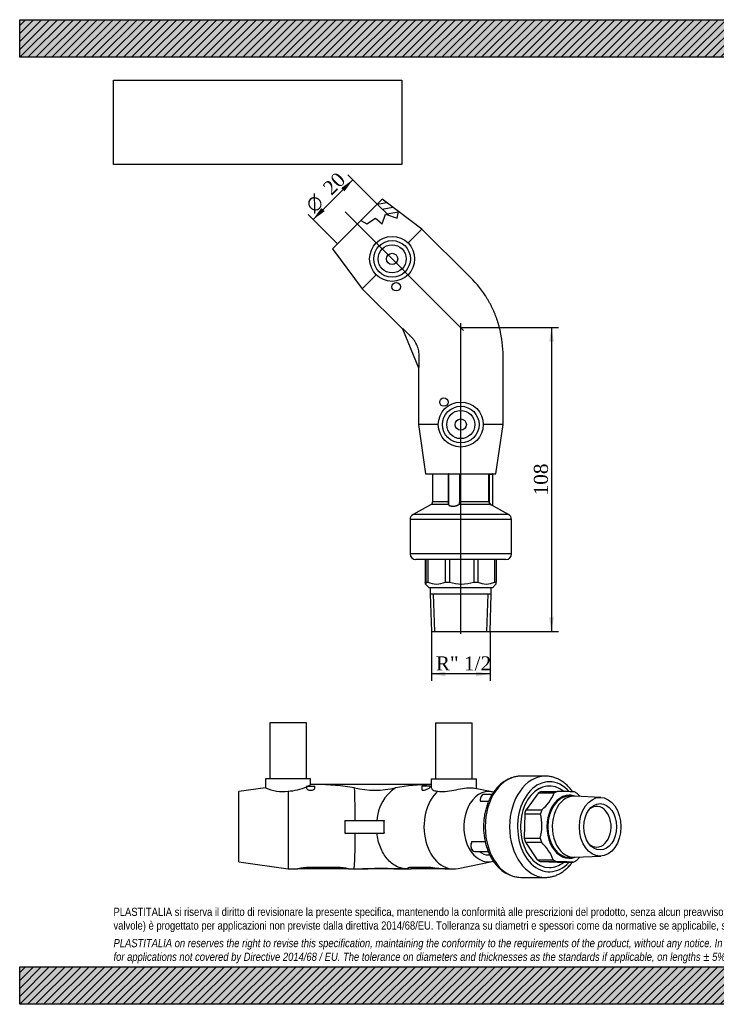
# Model space of a CAD drawing. Header units: millimetres. Extents: x 0 to 495, y 0 to 350.
# Tile 1 of 2: x 0 to 247, y 0 to 350. Entities that reach past the tile are written whole.
import ezdxf
from ezdxf.enums import TextEntityAlignment as Align
from ezdxf.lldxf.tags import DXFTag

# ---------------------------------------------------------------- set-up
doc = ezdxf.new("R2010")
doc.units = ezdxf.units.MM
doc.header["$LTSCALE"] = 1.666667
for name, color, linetype in [('Default', 7, 'Continuous'), ('DV3_Default', 7, 'Continuous'), ('GE4P020C', 7, 'Continuous'), ('IOM020C', 7, 'Continuous'), ('PARTE_PE_020', 7, 'Continuous')]:
    doc.layers.add(name, color=color, linetype=linetype)
doc.styles.add('SEACAD_Solid_Edge_ANSI1_Symbols', font='semeca1.ttf')
doc.styles.add('SEACAD_Times_New_Roman', font='times.ttf')
tags = doc.linetypes.add('CENTER2', pattern=[28.575, 19.05, -3.175, 3.175, -3.175]).pattern_tags.tags
tags[10:11] = [DXFTag(74, 4), DXFTag(75, 0), DXFTag(340, '0'), DXFTag(46, 0.0), DXFTag(50, 0.0), DXFTag(44, 0.0), DXFTag(45, 0.0)]
tags[8:9] = [DXFTag(74, 4), DXFTag(75, 0), DXFTag(340, '0'), DXFTag(46, 0.0), DXFTag(50, 0.0), DXFTag(44, 0.0), DXFTag(45, 0.0)]
tags[6:7] = [DXFTag(74, 4), DXFTag(75, 0), DXFTag(340, '0'), DXFTag(46, 0.0), DXFTag(50, 0.0), DXFTag(44, 0.0), DXFTag(45, 0.0)]
tags[4:5] = [DXFTag(74, 4), DXFTag(75, 0), DXFTag(340, '0'), DXFTag(46, 0.0), DXFTag(50, 0.0), DXFTag(44, 0.0), DXFTag(45, 0.0)]
doc.dimstyles.new('ANSImm', dxfattribs={"dimtxt": 5, "dimasz": 5, "dimexe": 2.5, "dimexo": 0, "dimgap": 1.25, "dimtad": 1, "dimdsep": 46, "dimtxsty": 'SEACAD_Times_New_Roman', "dimblk1": '_SE_FILLED', "dimblk2": '_SE_FILLED', "dimsah": 1, "dimcen": 2.5, "dimazin": 0, "dimtfac": 0.85, "dimtdec": 3, "dimtofl": 0, "dimtmove": 0, "dimatfit": 3, "dimfxl": 1, "dimarcsym": 0})
picture_1 = doc.add_image_def('image1.jpg', size_in_pixel=(4302, 1260))

# ---------------------------------------------------------------- blocks, each defined once
blk = doc.blocks.new('SE')
at = {"layer": 'GE4P020C', "color": 7, "linetype": 'Continuous'}
for p, q in [((101.86, 100.11), (88.86, 100.11)), ((88.86, 100.11), (88.86, 80.11)), ((101.86, 80.11), (101.86, 100.11)), ((147.75, 100.11), (160.75, 100.11)), ((147.75, 100.11), (147.75, 80.11)), ((160.75, 80.11), (160.75, 100.11)), ((103.36, 80.11), (87.36, 80.11)), ((87.36, 80.11), (87.36, 76.96)), ((101.86, 77.51), (104.86, 77.51)), ((101.86, 77.51), (101.86, 76.85)), ((105.16, 78.11), (103.35, 78.11)), ((103.36, 78.1), (103.36, 80.11)), ((104.86, 76.86), (104.86, 77.51)), ((146.25, 78.11), (105.16, 78.11)), ((145.85, 77.51), (142.85, 77.51)), ((142.85, 77.51), (142.85, 76.34)), ((145.85, 77.27), (145.85, 77.51)), ((146.25, 80.11), (162.25, 80.11)), ((146.25, 80.11), (146.25, 77)), ((162.25, 76.63), (162.25, 80.11)), ((87.36, 76.96), (77.86, 75.61)), ((77.86, 50.61), (77.86, 75.61)), ((95.36, 75.8), (95.36, 48.11)), ((167.89, 75.48), (161.13, 76.86)), ((115.53, 65.36), (115.53, 63.11)), ((115.53, 65.36), (129.39, 65.36)), ((115.53, 63.11), (115.53, 60.86)), ((129.39, 65.36), (129.39, 63.11)), ((129.39, 65.36), (129.46, 65.36)), ((129.39, 63.11), (129.39, 60.86)), ((115.53, 60.86), (129.39, 60.86)), ((129.39, 60.86), (129.46, 60.86)), ((77.86, 50.61), (95.36, 48.11)), ((155.77, 48.26), (167.89, 50.74)), ((95.36, 48.11), (98.86, 48.11)), ((102.86, 48.11), (98.86, 48.11)), ((112.86, 48.65), (102.86, 48.65)), ((102.86, 48.65), (102.86, 48.11)), ((112.86, 48.11), (102.86, 48.11)), ((112.86, 48.65), (112.86, 48.11)), ((116.86, 48.11), (112.86, 48.11)), ((116.86, 48.11), (118.86, 48.11)), ((118.86, 48.11), (121.76, 48.11)), ((123.71, 48.11), (121.75, 48.11)), ((123.71, 48.18), (123.71, 48.11)), ((132.95, 48.11), (123.71, 48.11)), ((132.95, 48.18), (132.95, 48.11)), ((135.56, 48.11), (132.95, 48.11)), ((135.55, 48.11), (137.63, 48.11)), ((137.64, 48.11), (137.88, 48.11)), ((137.88, 48.38), (137.88, 48.11)), ((137.88, 48.11), (139.05, 48.11)), ((146.12, 48.65), (139.05, 48.65)), ((139.05, 48.65), (139.05, 48.11)), ((146.12, 48.11), (139.05, 48.11)), ((146.12, 48.65), (146.12, 48.11)), ((151.78, 48.11), (146.12, 48.11)), ((151.78, 48.11), (154.25, 48.11))]:
    blk.add_line(p, q, dxfattribs=at)
for centre, radius, start, end in [((94.81, 92.69), 16.9, 271.8531, 294.7057), ((94.81, 92.69), 16.9, 295.849, 300.3719), ((93.24, 89.27), 13.64, 244.4542, 278.9248), ((126.24, 106.79), 30.69, 256.3233, 283.6767), ((-174.09, 66.05), 293.28, 359.8657, 2.135), ((141.95, 64.51), 15.06, 124.1513, 176.7758), ((-18.41, 58.04), 137.63, 355.8599, 1.1716), ((102.95, 32.98), 15.67, 90.3331, 105.1329), ((112.77, 32.98), 15.67, 74.8669, 89.6671), ((109.85, 389.53), 341.63, 271.9958, 272.3242), ((128.33, -111.71), 159.95, 88.3451, 91.6549), ((137.57, 165.52), 117.43, 267.7439, 269.0186), ((304.46, 1667.99), 1627.06, 264.41525, 264.61537)]:
    blk.add_arc(centre, radius, start, end, dxfattribs=at)
for centre, major_axis, ratio, start_param, end_param in [((105.16, 63.11), (36.21, 0), 0.414214, 1.179062, 1.570796), ((147.32, 63.11), (36.21, 0), 0.414214, 1.600325, 1.962531), ((154.25, 63.11), (0, 15), 0.707107, 0.562536, 3.28494), ((166.63, 63.11), (0, 12.5), 0.707107, 0, 3.336004), ((166.63, 63.11), (0, 12.5), 0.707107, 6.088681, 6.283185), ((135.6, 63.11), (0, 15), 0.414214, 1.420228, 1.570796), ((135.6, 63.11), (0, 15), 0.414214, 1.570796, 1.721365), ((166.63, 63.11), (0, -10), 0.707107, 5.781771, 6.283185)]:
    blk.add_ellipse(centre, major_axis=major_axis, ratio=ratio, start_param=start_param, end_param=end_param, dxfattribs=at)
for points, knots in [([(142.85, 76.34), (142.85, 76.34), (142.85, 76.34), (142.86, 76.19), (143.02, 76.09), (143.62, 76.1), (144.03, 76.22), (144.8, 76.52), (145.16, 76.7), (145.69, 77.03), (145.85, 77.17), (145.85, 77.27)], [0.498163, 0.498163, 0.498163, 0.498163, 0.5, 0.5, 0.625, 0.625, 0.75, 0.75, 0.875, 0.875, 1, 1, 1, 1]), ([(146.25, 77), (146.25, 76.72), (146.43, 76.43), (147.17, 75.96), (147.79, 75.8), (148.6, 75.8)], [0.5272887, 0.5272887, 0.5272887, 0.5272887, 0.75, 0.75, 1, 1, 1, 1]), ([(101.86, 76.86), (101.86, 76.85), (101.86, 76.85), (101.86, 76.68), (102.02, 76.5), (102.55, 76.2), (102.94, 76.1), (103.36, 76.1)], [0.7470671, 0.7470671, 0.7470671, 0.7470671, 0.75, 0.75, 0.875, 0.875, 1, 1, 1, 1]), ([(103.36, 76.1), (103.77, 76.1), (104.17, 76.2), (104.7, 76.5), (104.85, 76.68), (104.86, 76.85), (104.86, 76.85), (104.86, 76.86)], [0, 0, 0, 0, 0.125, 0.125, 0.25, 0.25, 0.2527181, 0.2527181, 0.2527181, 0.2527181]), ([(148.6, 75.8), (149.33, 75.62), (150.23, 75.58), (152.18, 75.73), (153.23, 75.92), (155.31, 76.33), (156.35, 76.55), (158.27, 76.87), (159.17, 76.96), (160.38, 76.96), (160.8, 76.93), (161.14, 76.86)], [0, 0, 0, 0, 0.125, 0.125, 0.25, 0.25, 0.375, 0.375, 0.5, 0.5, 0.5793326, 0.5793326, 0.5793326, 0.5793326]), ([(137.64, 48.11), (136.36, 48.11), (135.08, 48.42), (132.65, 49.67), (131.55, 50.57), (129.59, 52.9), (128.77, 54.28), (127.53, 57.4), (127.11, 59.1), (126.92, 60.86)], [0, 0, 0, 0, 0.25, 0.25, 0.5, 0.5, 0.75, 0.75, 1, 1, 1, 1])]:
    blk.add_open_spline(points, degree=3, knots=knots, dxfattribs=at)
blk.add_open_spline([(139.05, 48.65), (138.3, 48.65), (137.88, 48.52), (137.88, 48.38)], degree=3, dxfattribs=at)
at = {"layer": 'IOM020C', "color": 7, "linetype": 'Continuous'}
for p, q in [((184.29, 75.12), (179.89, 69.17)), ((184.29, 75.12), (189.94, 75.12)), ((185.35, 75.7), (191.01, 75.7)), ((196.89, 73.96), (195.27, 73.96)), ((206.46, 73.54), (197.13, 73.95)), ((179.43, 67.69), (179.29, 59.09)), ((179.43, 67.69), (185.08, 67.69)), ((179.89, 69.17), (185.54, 69.17)), ((179.29, 59.09), (184.95, 59.09)), ((179.7, 57.58), (183.91, 51.36)), ((179.7, 57.58), (185.36, 57.58)), ((197.13, 52.26), (206.46, 52.68)), ((183.91, 51.36), (189.56, 51.36)), ((184.95, 50.71), (191.04, 50.51)), ((184.95, 50.71), (190.61, 50.71)), ((191.04, 50.51), (196.69, 50.51)), ((195.27, 52.26), (196.89, 52.26))]:
    blk.add_line(p, q, dxfattribs=at)
for centre, radius, start, end in [((174.9, 81.65), 16.4, 310.4656, 336.5325), ((185.21, -199.58), 275.34, 87.5262, 88.7929), ((186.97, 62.77), 16.45, 42.4994, 47.2378), ((167.09, 63.68), 18.44, 345.585, 12.574), ((173.47, 45.02), 17.3, 21.5114, 46.5815), ((184.81, -224.57), 275.34, 87.5262, 88.7929), ((186.36, 64.13), 17.31, 311.1648, 317.0374)]:
    blk.add_arc(centre, radius, start, end, dxfattribs=at)
for centre, major_axis, start_param, end_param in [((188.19, 63.11), (0, -14.5), 2.615731, 6.283185), ((188.19, 63.11), (0, 13.22), 0.308838, 0.431125), ((195.27, 63.11), (0, 11.22), 0, 3.403886), ((195.27, 63.11), (0, -10.85), 3.141593, 6.283185), ((196.89, 63.11), (0, -10.85), 3.110336, 6.283185), ((193.85, 63.11), (0, 13.22), 0.308838, 0.431125), ((195.27, 63.11), (0, 11.22), 6.020892, 6.283185), ((193.85, 63.11), (0, 13.22), -0.47656, -0.354273), ((205, 63.11), (0, -7.25), 0, 3.662556), ((188.19, 63.11), (0, 13.22), 1.094236, 1.216523), ((193.85, 63.11), (0, 13.22), 1.094236, 1.216523), ((188.19, 63.11), (0, -13.22), 5.021227, 5.143514), ((193.85, 63.11), (0, -13.22), 5.021227, 5.143514), ((205, 63.11), (0, -7.25), 5.762222, 6.283185), ((188.19, 63.11), (0, -13.22), -0.47656, -0.354273), ((188.19, 63.11), (0, -14.5), 0, 0.518451), ((193.85, 63.11), (0, -13.22), -0.47656, -0.354273), ((193.85, 63.11), (0, -13.22), 0.308838, 0.431125), ((196.89, 63.11), (0, -10.85), 0, 0.031257)]:
    blk.add_ellipse(centre, major_axis=major_axis, ratio=0.707107, start_param=start_param, end_param=end_param, dxfattribs=at)
for major_axis in [(0, 10.44), (0, -8.25)]:
    blk.add_ellipse((206.23, 63.11), major_axis=major_axis, ratio=0.707107, dxfattribs=at)
at = {"layer": 'PARTE_PE_020', "color": 7, "linetype": 'Continuous'}
for p, q in [((186.78, 81.11), (178.11, 81.11)), ((167.86, 74.63), (165.06, 74.63)), ((166.57, 72.12), (163.63, 72.12)), ((163.67, 72.23), (166.62, 72.23)), ((165.41, 57.73), (160.67, 57.73)), ((160.68, 57.85), (165.38, 57.85)), ((161.69, 54.34), (166.47, 54.34)), ((166.63, 53.11), (167.02, 53.11)), ((178.11, 45.11), (186.78, 45.11))]:
    blk.add_line(p, q, dxfattribs=at)
for centre, radius, start, end in [((165.99, 72.66), 2.38, 137.2414, 189.8416), ((162.76, 56.36), 2.52, 147.4864, 221.3511), ((178.59, 57.13), 12.03, 211.0095, 267.7586)]:
    blk.add_arc(centre, radius, start, end, dxfattribs=at)
for centre, major_axis, start_param, end_param in [((178.11, 63.11), (0, 18), 0.002065, 3.141593), ((186.78, 63.11), (0, 18), 0.002065, 3.14179), ((178.11, 63.11), (0, 18), 0, 0.002065), ((186.78, 63.11), (0, 18), 0, 0.002065), ((188.19, 63.11), (0, 16), 0, 3.806202), ((188.19, 63.11), (0, -14.5), 2.616414, 6.283185), ((188.19, 63.11), (0, 16), 5.60803, 6.283185), ((165.06, 72.63), (0, -2), 3.73298, 4.91258), ((165.06, 72.63), (0, -2), 3.141593, 3.73298), ((163.6, 72.21), (0, 0.1), 3.589963, 4.91258), ((161.69, 56.34), (0, 2), 0.801571, 2.549076), ((160.62, 57.8), (0, 0.1), 3.943164, 5.265781), ((161.69, 56.34), (0, 2), 2.549076, 3.141593), ((188.19, 63.11), (0, -14.5), 0, 0.518451)]:
    blk.add_ellipse(centre, major_axis=major_axis, ratio=0.707107, start_param=start_param, end_param=end_param, dxfattribs=at)
for points, knots in [([(178.08, 81.11), (177.87, 81.1), (177.48, 81.1), (176.82, 81.03), (176.16, 80.92), (175.5, 80.77), (174.85, 80.57), (174.2, 80.33), (173.56, 80.05), (172.94, 79.72), (172.33, 79.35), (171.73, 78.94), (171.15, 78.49), (170.58, 78), (170.04, 77.47), (169.51, 76.9), (169.01, 76.3), (168.53, 75.66), (168.08, 74.99), (167.65, 74.29), (167.25, 73.57), (166.87, 72.81), (166.53, 72.04), (166.21, 71.24), (165.93, 70.42), (165.67, 69.58), (165.45, 68.72), (165.26, 67.86), (165.1, 66.98), (164.98, 66.09), (164.88, 65.19), (164.82, 64.29), (164.8, 63.39), (164.8, 62.48), (164.84, 61.58), (164.91, 60.68), (165.02, 59.79), (165.16, 58.9), (165.33, 58.03), (165.53, 57.16), (165.77, 56.31), (166.03, 55.48), (166.33, 54.67), (166.66, 53.88), (167.02, 53.1), (167.4, 52.36), (167.83, 51.62), (168.11, 51.19), (168.28, 50.93)], [0, 0, 0, 0, 0.018373, 0.039283, 0.060203, 0.081154, 0.102155, 0.123223, 0.144372, 0.165613, 0.18695, 0.208385, 0.229918, 0.251542, 0.273249, 0.29503, 0.316875, 0.338771, 0.360709, 0.382678, 0.40467, 0.426677, 0.448693, 0.470713, 0.492732, 0.514749, 0.536761, 0.558769, 0.580772, 0.602771, 0.624767, 0.64676, 0.668752, 0.690745, 0.712741, 0.73474, 0.756744, 0.778754, 0.800773, 0.822801, 0.844838, 0.866886, 0.888944, 0.911011, 0.933085, 0.955165, 0.977243, 1, 1, 1, 1]), ([(196.44, 75.54), (196.31, 75.73), (196.01, 76.13), (195.53, 76.73), (195.01, 77.31), (194.46, 77.85), (193.9, 78.36), (193.31, 78.83), (192.71, 79.26), (192.09, 79.64), (191.46, 79.98), (190.82, 80.28), (190.17, 80.53), (189.51, 80.74), (188.85, 80.9), (188.18, 81.02), (187.51, 81.09), (187.02, 81.11), (186.78, 81.11), (186.75, 81.11)], [0.7455104, 0.7455104, 0.7455104, 0.7455104, 0.7597193, 0.7759915, 0.792238, 0.8084503, 0.8246196, 0.8407367, 0.856793, 0.872781, 0.8886951, 0.9045318, 0.9202908, 0.9359746, 0.9515893, 0.9671437, 0.9826494, 0.9981202, 1, 1, 1, 1]), ([(163.67, 72.23), (163.66, 72.23), (163.66, 72.23), (163.65, 72.23), (163.65, 72.24), (163.64, 72.24), (163.64, 72.24), (163.64, 72.25), (163.64, 72.25), (163.64, 72.25)], [0, 0, 0, 0, 0.198757, 0.198757, 0.198757, 0.4005266, 0.4005266, 0.4005266, 0.4919877, 0.4919877, 0.4919877, 0.4919877]), ([(160.67, 57.73), (160.67, 57.73), (160.66, 57.73), (160.66, 57.73), (160.65, 57.73), (160.65, 57.72), (160.64, 57.72), (160.64, 57.71), (160.64, 57.71), (160.64, 57.71)], [0, 0, 0, 0, 0.1136299, 0.1136299, 0.1136299, 0.3206234, 0.3206234, 0.3206234, 0.3857002, 0.3857002, 0.3857002, 0.3857002]), ([(186.78, 45.11), (186.83, 45.11), (187.09, 45.1), (187.6, 45.14), (188.26, 45.21), (188.93, 45.33), (189.58, 45.5), (190.24, 45.71), (190.88, 45.96), (191.51, 46.26), (192.13, 46.6), (192.74, 46.98), (193.33, 47.4), (193.91, 47.87), (194.47, 48.37), (195.01, 48.91), (195.53, 49.49), (195.96, 50.02), (196.22, 50.37), (196.32, 50.51)], [0, 0, 0, 0, 0.0031645, 0.0186129, 0.0340586, 0.049516, 0.0650004, 0.0805258, 0.0961042, 0.1117447, 0.127454, 0.1432355, 0.1590897, 0.1750144, 0.1910052, 0.2070558, 0.2231586, 0.2393058, 0.2495881, 0.2495881, 0.2495881, 0.2495881])]:
    blk.add_open_spline(points, degree=3, knots=knots, dxfattribs=at)
for points in [[(163.58, 72.13), (163.59, 72.12), (163.61, 72.12), (163.63, 72.12)], [(160.68, 57.85), (160.67, 57.85), (160.65, 57.85), (160.64, 57.84)]]:
    blk.add_open_spline(points, degree=3, dxfattribs=at)
blk = doc.blocks.new('SE2')
at = {"layer": 'GE4P020C', "linetype": 'Continuous'}
h = blk.add_hatch(dxfattribs=at)
h.set_pattern_fill('LINE', scale=0.62992, angle=10, style=0)
h.paths.add_polyline_path([(128.79, 286.19), (127.02, 284.42), (130.86, 280.58), (134.14, 279.44), (134.58, 281.85)])
at = {"layer": 'DV3_Default', "color": 7, "linetype": 'CENTER2'}
for p, q in [((115.6, 281.7), (157.74, 239.56)), ((156.72, 131.69), (156.72, 242.08))]:
    blk.add_line(p, q, dxfattribs=at)
at = {"layer": 'GE4P020C', "color": 7, "linetype": 'Continuous'}
for p, q in [((121.26, 278.67), (127.02, 284.42)), ((128.79, 286.19), (127.02, 284.42)), ((130.86, 280.58), (127.02, 284.42)), ((134.58, 281.85), (128.79, 286.19)), ((128.79, 277.49), (129.95, 280.9)), ((129.95, 280.9), (134.14, 279.44)), ((134.14, 279.44), (134.58, 281.85)), ((142.93, 275.59), (134.58, 281.85)), ((121.26, 278.67), (111.11, 268.51)), ((121.26, 278.67), (123.32, 277.49)), ((123.32, 277.49), (126.44, 279.44)), ((126.44, 279.44), (128.79, 277.49)), ((142.93, 275.59), (137.98, 270.64)), ((159.34, 259.18), (142.93, 275.59)), ((111.11, 268.51), (121.72, 254.37)), ((126.67, 259.32), (121.72, 254.37)), ((121.72, 254.37), (135.98, 240.11)), ((136.15, 240.18), (135.98, 240.11)), ((135.98, 240.11), (141.72, 226.25)), ((138.69, 237.64), (136.15, 240.18)), ((141.89, 226.32), (141.89, 229.91)), ((171.72, 206.08), (171.72, 229.29)), ((141.72, 226.25), (141.89, 226.32)), ((141.72, 226.25), (141.72, 206.08)), ((148.72, 206.08), (141.72, 206.08)), ((141.72, 206.08), (144.22, 188.58)), ((171.72, 206.08), (164.72, 206.08)), ((169.22, 188.58), (171.72, 206.08)), ((144.22, 188.58), (169.22, 188.58))]:
    blk.add_line(p, q, dxfattribs=at)
for centre, radius in [((132.32, 264.98), 8), ((132.32, 264.98), 6.5), ((132.32, 264.98), 5), ((132.32, 264.98), 2), ((133.74, 255.08), 1.5), ((156.72, 206.08), 8), ((150.72, 214.08), 1.5), ((156.72, 206.08), 6.5), ((156.72, 206.08), 5), ((156.72, 206.08), 2)]:
    blk.add_circle(centre, radius, dxfattribs=at)
for centre, radius, start, end in [((132.74, 230.65), 39, 32.9606, 47.0021), ((180.64, 283.79), 35.35, 244.574, 244.5754), ((204.19, 226.95), 35.35, 160.4246, 160.426), ((132.74, 230.65), 39, 357.9979, 12.0395)]:
    blk.add_arc(centre, radius, start, end, dxfattribs=at)
for points, knots in [([(170.88, 238.79), (170.85, 238.95), (170.75, 239.42), (170.53, 240.31), (170.24, 241.38), (169.92, 242.44), (169.57, 243.5), (169.19, 244.55), (168.78, 245.58), (168.34, 246.6), (167.87, 247.61), (167.37, 248.6), (166.84, 249.59), (166.29, 250.54), (165.82, 251.33), (165.55, 251.73), (165.46, 251.87)], [0, 0, 0, 0, 0.031262, 0.109385, 0.187509, 0.265633, 0.343757, 0.421881, 0.500005, 0.578128, 0.656252, 0.734376, 0.8125, 0.890624, 0.968747, 1, 1, 1, 1]), ([(141.89, 229.91), (141.89, 229.95), (141.89, 229.98), (141.89, 230.05), (141.9, 230.09), (141.9, 230.15), (141.9, 230.17), (141.9, 230.2), (141.9, 230.21), (141.9, 230.22), (141.9, 230.22), (141.9, 230.23), (141.9, 230.24), (141.9, 230.25), (141.9, 230.25), (141.9, 230.25), (141.9, 230.26), (141.9, 230.27), (141.9, 230.27), (141.9, 230.29), (141.9, 230.3), (141.91, 230.33), (141.91, 230.35), (141.91, 230.41), (141.91, 230.45), (141.91, 230.58), (141.91, 230.66), (141.91, 230.91), (141.9, 231.08), (141.87, 231.58), (141.83, 231.91), (141.66, 232.9), (141.47, 233.54), (140.96, 234.78), (140.63, 235.37), (140.06, 236.19), (139.85, 236.45), (139.52, 236.83), (139.41, 236.95), (139.23, 237.13), (139.17, 237.19), (139.08, 237.28), (139.05, 237.31), (139.01, 237.35), (138.99, 237.36), (138.97, 237.38), (138.96, 237.39), (138.95, 237.4), (138.95, 237.4), (138.94, 237.41), (138.94, 237.41), (138.93, 237.42), (138.93, 237.42), (138.93, 237.42), (138.92, 237.43), (138.92, 237.43), (138.91, 237.44), (138.9, 237.45), (138.89, 237.45), (138.87, 237.47), (138.86, 237.48), (138.82, 237.52), (138.79, 237.55), (138.73, 237.6), (138.71, 237.62), (138.69, 237.64)], [0, 0, 0, 0, 0.004461, 0.004461, 0.009861, 0.009861, 0.012561, 0.012561, 0.01391, 0.01391, 0.014585, 0.014585, 0.01526, 0.01526, 0.016207, 0.016207, 0.017154, 0.017154, 0.019047, 0.019047, 0.022834, 0.022834, 0.030408, 0.030408, 0.045556, 0.045556, 0.075853, 0.075853, 0.136445, 0.136445, 0.25763, 0.25763, 0.5, 0.5, 0.74237, 0.74237, 0.863555, 0.863555, 0.924147, 0.924147, 0.954444, 0.954444, 0.969592, 0.969592, 0.977166, 0.977166, 0.980953, 0.980953, 0.982846, 0.982846, 0.983793, 0.983793, 0.98474, 0.98474, 0.985415, 0.985415, 0.98609, 0.98609, 0.987439, 0.987439, 0.990139, 0.990139, 0.995539, 0.995539, 1, 1, 1, 1])]:
    blk.add_open_spline(points, degree=3, knots=knots, dxfattribs=at)
at = {"layer": 'IOM020C', "color": 7, "linetype": 'Continuous'}
for p, q in [((144.12, 158.08), (144.12, 150.08)), ((144.32, 158.08), (144.32, 150.08)), ((144.97, 158.08), (144.97, 150.08)), ((151.19, 158.08), (151.19, 150.08)), ((152.7, 158.08), (152.7, 150.08)), ((161.3, 158.08), (161.3, 150.08)), ((162.78, 158.08), (162.78, 150.08)), ((168.73, 158.08), (168.73, 150.08)), ((169.31, 158.08), (169.31, 150.08)), ((144.22, 149.37), (145.5, 148.08)), ((144.32, 150.08), (144.97, 150.08)), ((167.94, 148.08), (145.5, 148.08)), ((145.87, 148.08), (145.87, 145.78)), ((151.19, 150.08), (152.7, 150.08)), ((161.3, 150.08), (162.78, 150.08)), ((167.57, 145.78), (167.57, 148.08)), ((167.94, 148.08), (169.22, 149.37)), ((168.73, 150.08), (169.31, 150.08)), ((167.57, 145.78), (145.87, 145.78)), ((145.87, 145.78), (146.28, 132.58)), ((147.44, 132.58), (147.03, 145.78)), ((165.99, 132.58), (166.41, 145.78)), ((167.16, 132.58), (167.57, 145.78)), ((146.28, 132.58), (167.16, 132.58))]:
    blk.add_line(p, q, dxfattribs=at)
for centre, radius, start, end in [((148.08, 156.49), 7.12, 244.084, 295.916), ((157, 162.66), 13.29, 251.1084, 288.8916), ((165.76, 155.9), 6.53, 242.9309, 297.0691)]:
    blk.add_arc(centre, radius, start, end, dxfattribs=at)
for points, knots in [([(144.32, 150.08), (144.3, 149.86), (144.29, 149.68), (144.25, 149.43), (144.24, 149.36), (144.2, 149.36), (144.19, 149.43), (144.16, 149.68), (144.14, 149.86), (144.12, 150.08)], [0, 0, 0, 0, 0.25, 0.25, 0.5, 0.5, 0.75, 0.75, 1, 1, 1, 1]), ([(169.22, 149.37), (169.24, 149.38), (169.25, 149.45), (169.28, 149.68), (169.3, 149.86), (169.31, 150.08)], [0.5321721, 0.5321721, 0.5321721, 0.5321721, 0.75, 0.75, 1, 1, 1, 1])]:
    blk.add_open_spline(points, degree=3, knots=knots, dxfattribs=at)
at = {"layer": 'PARTE_PE_020', "color": 7, "linetype": 'Continuous'}
for p, q in [((146.72, 188.58), (146.72, 178.58)), ((152.4, 188.48), (152.38, 188.48)), ((152.38, 178.58), (152.38, 188.48)), ((156.32, 188.48), (152.4, 188.48)), ((152.4, 188.48), (152.4, 177.84)), ((156.32, 178.58), (156.32, 188.48)), ((156.42, 188.48), (156.32, 188.48)), ((156.42, 188.48), (156.42, 178.58)), ((166.72, 178.58), (166.72, 188.58)), ((166.76, 188.48), (166.72, 188.48)), ((166.76, 188.48), (166.76, 178.58)), ((166.76, 188.48), (168.12, 188.48)), ((168.12, 177.21), (168.12, 188.48)), ((152.38, 178.58), (146.72, 178.58)), ((152.4, 178.58), (152.38, 178.58)), ((156.42, 178.58), (156.32, 178.58)), ((166.72, 178.58), (156.42, 178.58)), ((166.76, 178.58), (166.72, 178.58)), ((146.21, 177.71), (139.74, 174.08)), ((152.32, 177.71), (146.21, 177.71)), ((167.23, 177.71), (156.23, 177.71)), ((173.7, 174.08), (167.23, 177.71)), ((174.72, 172.34), (138.72, 172.34)), ((138.72, 172.34), (138.72, 160.08)), ((173.7, 174.08), (139.74, 174.08)), ((174.72, 160.08), (174.72, 172.34)), ((174.72, 160.08), (138.72, 160.08)), ((172.72, 158.08), (140.72, 158.08))]:
    blk.add_line(p, q, dxfattribs=at)
for centre, radius, start, end in [((152.58, 188.49), 0.193, 150.702, 182.2558), ((152.5, 188.48), 0.1, 90, 180), ((156.22, 188.48), 0.105, 2.875, 92.6367), ((156.22, 188.48), 0.202, 0.6064, 30.3317), ((168.02, 188.48), 0.1, 0, 90), ((145.72, 178.58), 1, 299.289, 0), ((144.16, 178.75), 8.23, 352.783, 358.8749), ((167.72, 178.58), 1, 180, 240.711), ((167.68, 178.57), 0.923, 179.4153, 237.185), ((109.62, 180.31), 42.85, 356.6455, 356.6989), ((140.72, 172.34), 2, 119.289, 180), ((172.72, 172.34), 2, 0, 60.711), ((140.72, 160.08), 2, 180, 270), ((172.72, 160.08), 2, 270, 0)]:
    blk.add_arc(centre, radius, start, end, dxfattribs=at)
for centre, major_axis, ratio, start_param, end_param in [((152.3, 177.8), (0.0998, 0.0068), 0.893491, 4.858193, 6.207482), ((156.23, 177.8), (0.0715, -0.0699), 0.779306, 4.03947, 5.388759), ((167.23, 177.8), (0.0509, 0.0861), 0.473042, 1.843242, 2.440459)]:
    blk.add_ellipse(centre, major_axis=major_axis, ratio=ratio, start_param=start_param, end_param=end_param, dxfattribs=at)
for points, knots in [([(166.76, 188.48), (166.76, 188.49), (166.76, 188.51), (166.76, 188.52), (166.76, 188.53), (166.76, 188.54), (166.76, 188.54), (166.76, 188.55), (166.76, 188.56), (166.76, 188.57), (166.77, 188.57), (166.77, 188.58), (166.77, 188.58), (166.77, 188.58), (166.77, 188.58), (166.77, 188.58)], [0, 0, 0, 0, 0.198757, 0.198757, 0.198757, 0.400527, 0.400527, 0.400527, 0.610058, 0.610058, 0.610058, 0.831039, 0.831039, 0.831039, 1, 1, 1, 1]), ([(156.14, 177.8), (156.21, 177.87), (156.26, 177.99), (156.31, 178.26), (156.32, 178.42), (156.32, 178.58)], [0, 0, 0, 0, 0.5, 0.5, 1, 1, 1, 1]), ([(156.42, 178.58), (156.42, 178.4), (156.41, 178.22), (156.37, 177.99), (156.35, 177.92), (156.3, 177.8), (156.27, 177.75), (156.23, 177.71)], [0, 0, 0, 0, 0.5, 0.5, 0.75, 0.75, 1, 1, 1, 1]), ([(156.23, 177.71), (156.02, 177.5), (155.69, 177.31), (154.86, 177.04), (154.37, 176.96), (153.45, 176.96), (153.03, 177.04), (152.48, 177.31), (152.33, 177.5), (152.32, 177.71)], [0, 0, 0, 0, 0.25, 0.25, 0.5, 0.5, 0.75, 0.75, 1, 1, 1, 1]), ([(152.4, 177.8), (152.41, 177.59), (152.55, 177.4), (153.08, 177.13), (153.48, 177.05), (154.36, 177.05), (154.84, 177.13), (155.63, 177.4), (155.94, 177.59), (156.14, 177.8)], [0, 0, 0, 0, 0.25, 0.25, 0.5, 0.5, 0.75, 0.75, 1, 1, 1, 1])]:
    blk.add_open_spline(points, degree=3, knots=knots, dxfattribs=at)
blk.add_open_spline([(167.18, 177.8), (167.43, 177.64), (167.65, 177.5), (167.82, 177.38)], degree=3, dxfattribs=at)
blk = doc.blocks.new('GDimGGroup')
at = {"layer": 'Default', "linetype": 'Continuous'}
for points in [[(114.23, 290.15), (115.41, 288.97), (118.35, 293.09)], [(107.16, 283.07), (104.21, 278.95), (108.34, 281.9)]]:
    blk.add_hatch(color=7, dxfattribs=at).paths.add_polyline_path(points)
at = {"layer": 'Default', "color": 7, "linetype": 'Continuous'}
for p, q in [((127.02, 284.42), (116.59, 294.86)), ((118.35, 293.09), (104.21, 278.95)), ((112.88, 270.28), (102.44, 280.72))]:
    blk.add_line(p, q, dxfattribs=at)
for s, style, p in [('20', 'SEACAD_Times_New_Roman', (107.26, 290.84)), ('O', 'SEACAD_Solid_Edge_ANSI1_Symbols', (101.1, 284.68))]:
    blk.add_text(s, height=5, rotation=45, dxfattribs=dict(at, style=style)).set_placement(p, align=Align.TOP_LEFT)
blk = doc.blocks.new('DMBLK49')
at = {"layer": 'Default', "linetype": 'Continuous'}
for points in [[(189.77, 235.58), (188.94, 240.58), (188.1, 235.58)], [(189.77, 137.58), (188.1, 137.58), (188.94, 132.58)]]:
    blk.add_hatch(color=7, dxfattribs=at).paths.add_polyline_path(points)
at = {"layer": 'Default', "color": 7, "linetype": 'Continuous'}
for p, q in [((156.72, 240.58), (191.44, 240.58)), ((188.94, 240.58), (188.94, 132.58)), ((167.16, 132.58), (191.44, 132.58))]:
    blk.add_line(p, q, dxfattribs=at)
at = {"layer": 'Default', "color": 7, "linetype": 'Continuous', "style": 'SEACAD_Times_New_Roman'}
blk.add_text('108', height=5, rotation=90, dxfattribs=at).set_placement((182.69, 180.9), align=Align.TOP_LEFT)
blk = doc.blocks.new('_SE_FILLED')
at = {"color": 0}
blk.add_line((0, 0), (-1, 0), dxfattribs=at)
blk.add_solid([(0, 0), (-1, -0.1665), (-1, 0.1665), (0, 0)], dxfattribs=at)
blk = doc.blocks.new('GDimGGroup1')
at = {"layer": 'Default', "linetype": 'Continuous'}
for points in [[(151.28, 116.6), (151.28, 118.27), (146.28, 117.43)], [(162.16, 116.6), (167.16, 117.43), (162.16, 118.27)]]:
    blk.add_hatch(color=7, dxfattribs=at).paths.add_polyline_path(points)
at = {"layer": 'Default', "color": 7, "linetype": 'Continuous'}
for p, q in [((146.28, 132.58), (146.28, 114.93)), ((167.16, 132.58), (167.16, 114.93)), ((167.16, 117.43), (146.28, 117.43))]:
    blk.add_line(p, q, dxfattribs=at)
at = {"layer": 'Default', "color": 7, "linetype": 'Continuous', "style": 'SEACAD_Times_New_Roman'}
blk.add_text('R" 1/2', height=5, dxfattribs=at).set_placement((147.84, 123.68), align=Align.TOP_LEFT)

msp = doc.modelspace()

# ---------------------------------------------------------------- hatches: boundary and pattern name
at = {"layer": 'Default', "linetype": 'Continuous'}
h = msp.add_hatch(dxfattribs=at)
h.set_pattern_fill('LINE', scale=0.62992, angle=45, style=0)
h.paths.add_polyline_path([(495, 336.667), (495, 350), (0, 350), (0, 336.667)])
for points in [[(495, 336.667), (495, 350), (0, 350), (0, 336.667)], [(495, 0), (495, 13.333), (0, 13.333), (0, 0)]]:
    msp.add_hatch(color=7, dxfattribs=at).paths.add_polyline_path(points)
h = msp.add_hatch(dxfattribs=at)
h.set_pattern_fill('LINE', scale=0.62992, angle=45, style=0)
h.paths.add_polyline_path([(495, 0), (495, 13.333), (0, 13.333), (0, 0)])

# ---------------------------------------------------------------- linework, layer by layer
at = {"layer": 'Default', "color": 7, "linetype": 'Continuous'}
for p, q in [((0, 350), (495, 350)), ((0, 336.667), (0, 350)), ((495, 336.667), (0, 336.667)), ((0, 13.333), (495, 13.333)), ((0, 0), (0, 13.333)), ((495, 0), (0, 0))]:
    msp.add_line(p, q, dxfattribs=at)

# ---------------------------------------------------------------- block references
at = {"layer": 'Default'}
for name in ['GDimGGroup', 'SE2', 'GDimGGroup1', 'SE']:
    msp.add_blockref(name, (0, 0), dxfattribs=at)

# ---------------------------------------------------------------- texts
at = {"layer": 'Default', "insert": (33.333, 34.337), "char_height": 2.916667, "width": 428.33333, "attachment_point": 1}
msp.add_mtext("{\\fArial Narrow|b0||i0||c0|p34;\\C7;\\H2.916666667;\\W1.;PLASTITALIA si riserva il diritto di revisionare la presente specifica, mantenendo la conformità alle prescrizioni del prodotto, senza alcun preavviso. In caso di assegnazione d'ordine si riserva di compiere una più dettagliata analisi tecnico/qualitativa. Il presente prodotto (ad esclusione delle \\P}{\\fArial Narrow|b0||i0||c0|p34;\\C7;\\H2.916666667;\\W1.;valvole) è progettato per applicazioni non previste dalla direttiva 2014/68/EU. Tolleranza su diametri e spessori come da normative se applicabile, su lunghezze ±5%, su angoli ±2°, se non diversamente specificato.\\P}{\\fArial Narrow|b0||i0||c0|p34;\\C7;\\H0.8333333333;\\W1.;   \\P}{\\fArial Narrow|b0||i1||c0|p34;\\C7;\\H2.916666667;\\W1.;PLASTITALIA on reserves the right to revise this specification, maintaining the conformity to the requirements of the product, without any notice. In case of assignation of order on will reserve to make a more detailed analysis technical/qualitative. This product (excluding valves) is designed \\P}{\\fArial Narrow|b0||i1||c0|p34;\\C7;\\H2.916666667;\\W1.;for applications not covered by Directive 2014/68 / EU. The tolerance on diameters and thicknesses as the standards if applicable, on lengths ± 5%, on angles ± 2 °, unless otherwise indicated.\\P}", dxfattribs=at)

# ---------------------------------------------------------------- dimensions: what is measured, and where the dimension line sits
at = {"layer": 'Default', "color": 7, "linetype": 'Continuous'}
dim = msp.add_linear_dim(base=(188.937, 132.584), p1=(156.718, 240.584), p2=(167.156, 132.584), angle=90, text='\\A1;<>', dimstyle='ANSImm', dxfattribs=at)
dim.commit()
dim.dimension.update_dxf_attribs({"geometry": 'DMBLK49', "text_midpoint": (188.937, 186.584), "dimtype": 160})

# ---------------------------------------------------------------- pictures from other files: only their frames are drawn
image = msp.add_image(picture_1, insert=(33.333, 298.505), size_in_units=(102.429, 30))
image.dxf.flags = 7

doc.saveas('drawing.dxf')
